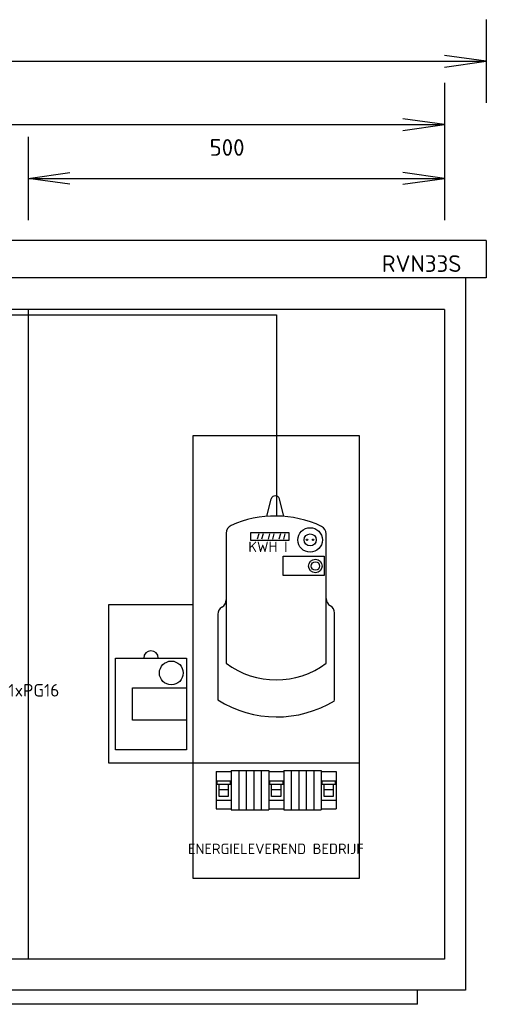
# Model space of a CAD drawing. Extents: x -2666 to 963, y 1554 to 3867.
# Tile 3 of 4: x -1585 to -1025, y 2685 to 3867. Entities that reach past the tile are written whole.
import ezdxf
from ezdxf.enums import TextEntityAlignment as Align

# ---------------------------------------------------------------- set-up
doc = ezdxf.new("R2010")
doc.units = 0
doc.header["$MEASUREMENT"] = 0
doc.linetypes.add('LT-SOLID', pattern=[0])
doc.layers.get('0').update_dxf_attribs({"linetype": 'CONTINUOUS'})
doc.styles.add('ISO', font='isocpeur.ttf')

msp = doc.modelspace()

# ---------------------------------------------------------------- linework, layer by layer
at = {"color": 7, "linetype": 'LT-SOLID'}
for p, q in [((-1025.4, 3866.6), (-1025.4, 3766.6)), ((-1075.4, 3790.6), (-1075.4, 3690.6)), ((-1575.4, 3726.1), (-1575.4, 3626.1)), ((-1075.4, 3726.1), (-1075.4, 3626.1)), ((-1377.5, 3367), (-1377.5, 2974.2)), ((-1177.5, 3367), (-1377.5, 3367)), ((-1177.5, 2974.2), (-1177.5, 3367)), ((-1288.7, 3270.4), (-1283.4, 3291.4)), ((-1268.5, 3270.4), (-1273.7, 3291.4)), ((-1337.6, 3250.3), (-1337.6, 3094.2)), ((-1298.4, 3249.4), (-1300.2, 3242.9)), ((-1293.2, 3249.4), (-1295, 3242.9)), ((-1285.4, 3249.4), (-1287.2, 3242.9)), ((-1280.2, 3249.4), (-1281.9, 3242.9)), ((-1272.4, 3249.4), (-1274.2, 3242.9)), ((-1267.2, 3249.4), (-1268.9, 3242.9)), ((-1217.5, 3094.2), (-1217.5, 3249.3)), ((-1347.6, 3152.8), (-1347.6, 3050.3)), ((-1207.5, 3049.2), (-1207.5, 3154.4)), ((-1177.5, 2974.2), (-1377.5, 2974.2)), ((-1377.5, 2974.2), (-1377.5, 2836)), ((-1177.5, 2836), (-1177.5, 2974.2)), ((-1349.5, 2964.2), (-1349.5, 2919.2)), ((-1349.5, 2964.2), (-1331.5, 2964.2)), ((-1331.5, 2965.2), (-1331.5, 2918.2)), ((-1331.5, 2965.2), (-1286.5, 2965.2)), ((-1331.5, 2964.2), (-1331.5, 2919.2)), ((-1322.5, 2965.2), (-1322.5, 2918.2)), ((-1313.5, 2965.2), (-1313.5, 2918.2)), ((-1304.5, 2965.2), (-1304.5, 2918.2)), ((-1295.5, 2965.2), (-1295.5, 2918.2)), ((-1286.5, 2965.2), (-1286.5, 2918.2)), ((-1286.5, 2964.2), (-1286.5, 2919.2)), ((-1286.5, 2964.2), (-1268.5, 2964.2)), ((-1268.5, 2965.2), (-1268.5, 2918.2)), ((-1268.5, 2965.2), (-1223.5, 2965.2)), ((-1259.5, 2965.2), (-1259.5, 2918.2)), ((-1250.5, 2965.2), (-1250.5, 2918.2)), ((-1241.5, 2965.2), (-1241.5, 2918.2)), ((-1232.5, 2965.2), (-1232.5, 2918.2)), ((-1223.5, 2965.2), (-1223.5, 2918.2)), ((-1223.5, 2964.2), (-1205.5, 2964.2)), ((-1205.5, 2964.2), (-1205.5, 2919.2)), ((-1348.7, 2952.8), (-1348.7, 2949.1)), ((-1348.7, 2952.8), (-1332.2, 2952.8)), ((-1348.7, 2949.1), (-1332.2, 2949.1)), ((-1346, 2934.3), (-1346, 2949.1)), ((-1335, 2949.1), (-1335, 2934.3)), ((-1332.2, 2949.1), (-1332.2, 2952.8)), ((-1285.7, 2952.8), (-1285.7, 2949.1)), ((-1285.7, 2952.8), (-1269.2, 2952.8)), ((-1285.7, 2949.1), (-1269.2, 2949.1)), ((-1283, 2934.3), (-1283, 2949.1)), ((-1272, 2949.1), (-1272, 2934.3)), ((-1269.2, 2949.1), (-1269.2, 2952.8)), ((-1222.7, 2952.8), (-1222.7, 2949.1)), ((-1222.7, 2952.8), (-1206.2, 2952.8)), ((-1222.7, 2949.1), (-1206.2, 2949.1)), ((-1220, 2934.3), (-1220, 2949.1)), ((-1209, 2949.1), (-1209, 2934.3)), ((-1206.2, 2949.1), (-1206.2, 2952.8)), ((-1346, 2942.6), (-1335, 2942.6)), ((-1335, 2934.3), (-1346, 2934.3)), ((-1283, 2942.6), (-1272, 2942.6)), ((-1272, 2934.3), (-1283, 2934.3)), ((-1220, 2942.6), (-1209, 2942.6)), ((-1209, 2934.3), (-1220, 2934.3)), ((-1349.5, 2929.9), (-1331.5, 2929.9)), ((-1349.5, 2919.4), (-1331.5, 2919.4)), ((-1286.5, 2929.9), (-1268.5, 2929.9)), ((-1286.5, 2919.4), (-1268.5, 2919.4)), ((-1223.5, 2929.9), (-1205.5, 2929.9)), ((-1223.5, 2919.4), (-1205.5, 2919.4)), ((-1349.5, 2919.2), (-1331.5, 2919.2)), ((-1331.5, 2918.2), (-1286.5, 2918.2)), ((-1286.5, 2919.2), (-1268.5, 2919.2)), ((-1268.5, 2918.2), (-1223.5, 2918.2)), ((-1223.5, 2919.2), (-1205.5, 2919.2)), ((-1377.5, 2836), (-1177.5, 2836))]:
    msp.add_line(p, q, dxfattribs=at)
at = {"color": 7}
for p, q in [((-2475.4, 3816.6), (-1025.4, 3816.6)), ((-2425.4, 3740.6), (-1075.4, 3740.6)), ((-1575.4, 3676.1), (-1075.4, 3676.1))]:
    msp.add_line(p, q, dxfattribs=at)
at = {"color": 1, "linetype": 'LT-SOLID'}
for p, q in [((-1025.4, 3601.7), (-2475.4, 3601.7)), ((-1025.4, 3601.7), (-1025.4, 3556.7)), ((-1025.4, 3556.7), (-2475.4, 3556.7)), ((-1050.4, 3556.7), (-1050.4, 2701.7)), ((-1075.4, 3518.7), (-2425.4, 3518.7)), ((-1575.4, 3518.7), (-1575.4, 2738.7)), ((-1075.4, 3518.7), (-1075.4, 2738.7)), ((-1075.4, 2738.7), (-2425.4, 2738.7)), ((-1050.4, 2701.7), (-2450.4, 2701.7)), ((-1107.9, 2684.7), (-1107.9, 2701.7)), ((-1107.9, 2684.7), (-2392.9, 2684.7))]:
    msp.add_line(p, q, dxfattribs=at)
at = {"color": 7, "linetype": 'LT-SOLID'}
for points in [[(-1075.4, 3809.6), (-1025.4, 3816.6), (-1075.4, 3823.6)], [(-1125.4, 3733.6), (-1075.4, 3740.6), (-1125.4, 3747.6)], [(-1525.4, 3669.1), (-1575.4, 3676.1), (-1525.4, 3683.1)], [(-1125.4, 3669.1), (-1075.4, 3676.1), (-1125.4, 3683.1)], [(-1840.8, 3512.3), (-1277.2, 3512.3), (-1277.2, 3270.7)]]:
    msp.add_lwpolyline(points, dxfattribs=at)
for points in [[(-1307.8, 3251), (-1262.4, 3251), (-1262.4, 3241.3), (-1307.8, 3241.3)], [(-1269.1, 3222.5), (-1220.1, 3222.5), (-1220.1, 3199.4), (-1269.1, 3199.4)], [(-1449.8, 3064.5), (-1385.3, 3064.5), (-1385.3, 3025.9), (-1449.8, 3025.9)]]:
    msp.add_lwpolyline(points, close=True, dxfattribs=at)
at = {"linetype": 'Continuous'}
for points in [[(-1478.2, 3164.5), (-1377.5, 3164.5), (-1377.5, 2974.2), (-1478.2, 2974.2)], [(-1470.3, 3100.2), (-1385.3, 3100.2), (-1385.3, 2990.2), (-1470.3, 2990.2)]]:
    msp.add_lwpolyline(points, close=True, dxfattribs=at)
at = {"color": 7, "linetype": 'LT-SOLID'}
for centre, radius in [((-1236.8, 3242.1), 14.7), ((-1236.8, 3242.1), 7.25), ((-1240.5, 3242.3), 0.871), ((-1233.2, 3242.3), 0.871), ((-1230.5, 3210.8), 8.1), ((-1230.5, 3210.8), 5.11)]:
    msp.add_circle(centre, radius, dxfattribs=at)
at = {"linetype": 'Continuous'}
msp.add_circle((-1403.4, 3082.4), 14.3, dxfattribs=at)
at = {"color": 7, "linetype": 'LT-SOLID'}
for centre, radius, start, end in [((-1278.6, 3290.1), 5, 14.0362, 165.9638), ((-1278.6, 3141.1), 129.7, 64.7275, 114.179), ((-1327.6, 3250.3), 10, 114.179, 180), ((-1227.5, 3249.3), 10, 0, 64.7275), ((-1347.6, 3170.2), 10, 300, 0), ((-1207.5, 3171.7), 10, 180, 240), ((-1337.6, 3152.8), 10, 120, 180), ((-1217.5, 3154.4), 10, 0, 60), ((-1277.5, 3174.3), 100.2, 233.1641, 306.8359), ((-1276.7, 3162.4), 132.7, 237.6925, 301.4209)]:
    msp.add_arc(centre, radius, start, end, dxfattribs=at)
at = {"linetype": 'Continuous'}
msp.add_arc((-1427.8, 3100.2), 8.76, 0, 180, dxfattribs=at)

# ---------------------------------------------------------------- texts
at = {"color": 7, "style": 'ISO'}
for s, p in [('500', (-1357.5, 3703.2)), ('RVN33S', (-1150.9, 3563.8))]:
    msp.add_text(s, height=20, dxfattribs=at).set_placement(p)
at = {"color": 7, "linetype": 'LT-SOLID', "style": 'ISO'}
for s, p in [('KWH I', (-1287.4, 3227.6)), ('ENERGIELEVEREND BEDRIJF', (-1277.9, 2865.1))]:
    msp.add_text(s, height=12.5, dxfattribs=at).set_placement(p, align=Align.CENTER)
at = {"color": 7, "style": 'ISO'}
msp.add_text('1xPG16', height=15, dxfattribs=at).set_placement((-1568.4, 3054.1), align=Align.CENTER)

doc.saveas('drawing.dxf')
